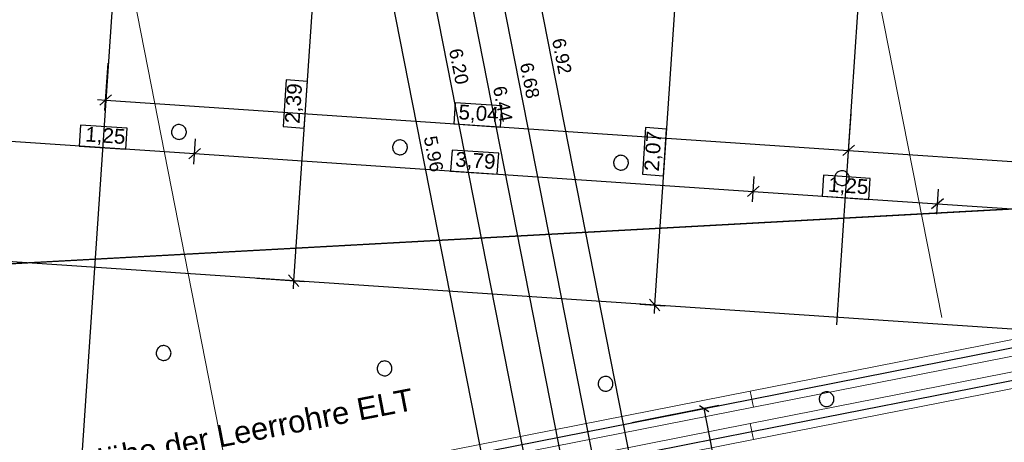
# Model space of a CAD drawing. Extents: x -779 to 790, y -208 to 633.
# Tile 176 of 232: x 237 to 370, y -15 to 43. Entities that reach past the tile are written whole.
import ezdxf
from ezdxf.lldxf.tags import DXFTag

# ---------------------------------------------------------------- set-up
doc = ezdxf.new("R2010")
doc.units = 0
doc.layers.get('0').update_dxf_attribs({"lineweight": 25})
for name, color, linetype, lineweight, true_color in [('01AFU Allgemein Bemaßung-A07F5V4RWF', 7, 'Continuous', 25, 0x848484), ('02 Raster Bemaßung', 7, 'Continuous', 25, 0x848484), ('02 Raster Gebäude-A07F5V4QWF', 7, 'Continuous', 25, 0x848484), ('20 Magerbeton Bohrungen', 7, 'Continuous', 25, 0x848484), ('ELT Leerrohre', 1, 'Continuous', 35, 0xff0000), ('S_Mass', 150, 'Continuous', 25, 0x007fff)]:
    doc.layers.add(name, color=color, linetype=linetype, lineweight=lineweight, true_color=true_color)
doc.layers.add('02 Raster Gebäude-A07F5V53WF', color=7, linetype='Continuous', lineweight=13)
doc.styles.get("Standard").update_dxf_attribs({"font": 'arial.ttf'})
tags = doc.linetypes.add('Raster-A07F5V4TWF', pattern=[0.2, 0.1, -0.05, 0, -0.05]).pattern_tags.tags
tags[10:11] = [DXFTag(74, 4), DXFTag(75, 0), DXFTag(340, '0'), DXFTag(46, 1.0), DXFTag(50, 0.0), DXFTag(44, 0.0), DXFTag(45, 0.0)]
tags[8:9] = [DXFTag(74, 4), DXFTag(75, 0), DXFTag(340, '0'), DXFTag(46, 1.0), DXFTag(50, 0.0), DXFTag(44, 0.0), DXFTag(45, 0.0)]
tags[6:7] = [DXFTag(74, 4), DXFTag(75, 0), DXFTag(340, '0'), DXFTag(46, 1.0), DXFTag(50, 0.0), DXFTag(44, 0.0), DXFTag(45, 0.0)]
tags[4:5] = [DXFTag(74, 4), DXFTag(75, 0), DXFTag(340, '0'), DXFTag(46, 1.0), DXFTag(50, 0.0), DXFTag(44, 0.0), DXFTag(45, 0.0)]
tags = doc.linetypes.add('Raster-A07F5V57WF', pattern=[0.2, 0.1, -0.05, 0, -0.05]).pattern_tags.tags
tags[10:11] = [DXFTag(74, 4), DXFTag(75, 0), DXFTag(340, '0'), DXFTag(46, 1.0), DXFTag(50, 0.0), DXFTag(44, 0.0), DXFTag(45, 0.0)]
tags[8:9] = [DXFTag(74, 4), DXFTag(75, 0), DXFTag(340, '0'), DXFTag(46, 1.0), DXFTag(50, 0.0), DXFTag(44, 0.0), DXFTag(45, 0.0)]
tags[6:7] = [DXFTag(74, 4), DXFTag(75, 0), DXFTag(340, '0'), DXFTag(46, 1.0), DXFTag(50, 0.0), DXFTag(44, 0.0), DXFTag(45, 0.0)]
tags[4:5] = [DXFTag(74, 4), DXFTag(75, 0), DXFTag(340, '0'), DXFTag(46, 1.0), DXFTag(50, 0.0), DXFTag(44, 0.0), DXFTag(45, 0.0)]
tags = doc.linetypes.add('Strichpunkt', pattern=[1, 0.5, -0.25, 0, -0.25]).pattern_tags.tags
tags[10:11] = [DXFTag(74, 4), DXFTag(75, 0), DXFTag(340, '0'), DXFTag(46, 1.0), DXFTag(50, 0.0), DXFTag(44, 0.0), DXFTag(45, 0.0)]
tags[8:9] = [DXFTag(74, 4), DXFTag(75, 0), DXFTag(340, '0'), DXFTag(46, 1.0), DXFTag(50, 0.0), DXFTag(44, 0.0), DXFTag(45, 0.0)]
tags[6:7] = [DXFTag(74, 4), DXFTag(75, 0), DXFTag(340, '0'), DXFTag(46, 1.0), DXFTag(50, 0.0), DXFTag(44, 0.0), DXFTag(45, 0.0)]
tags[4:5] = [DXFTag(74, 4), DXFTag(75, 0), DXFTag(340, '0'), DXFTag(46, 1.0), DXFTag(50, 0.0), DXFTag(44, 0.0), DXFTag(45, 0.0)]
tags = doc.linetypes.add('STRICHPUNKT2', pattern=[12.7, 6.35, -3.175, 0, -3.175]).pattern_tags.tags
tags[10:11] = [DXFTag(74, 4), DXFTag(75, 0), DXFTag(340, '0'), DXFTag(46, 0.0), DXFTag(50, 0.0), DXFTag(44, 0.0), DXFTag(45, 0.0)]
tags[8:9] = [DXFTag(74, 4), DXFTag(75, 0), DXFTag(340, '0'), DXFTag(46, 0.0), DXFTag(50, 0.0), DXFTag(44, 0.0), DXFTag(45, 0.0)]
tags[6:7] = [DXFTag(74, 4), DXFTag(75, 0), DXFTag(340, '0'), DXFTag(46, 0.0), DXFTag(50, 0.0), DXFTag(44, 0.0), DXFTag(45, 0.0)]
tags[4:5] = [DXFTag(74, 4), DXFTag(75, 0), DXFTag(340, '0'), DXFTag(46, 0.0), DXFTag(50, 0.0), DXFTag(44, 0.0), DXFTag(45, 0.0)]
tags = doc.linetypes.add('Wipeout_Contour-A07F5V4SWF', pattern=[1, 0, -1]).pattern_tags.tags
tags[6:7] = [DXFTag(74, 4), DXFTag(75, 0), DXFTag(340, '0'), DXFTag(46, 1.0), DXFTag(50, 0.0), DXFTag(44, 0.0), DXFTag(45, 0.0)]
tags[4:5] = [DXFTag(74, 4), DXFTag(75, 0), DXFTag(340, '0'), DXFTag(46, 1.0), DXFTag(50, 0.0), DXFTag(44, 0.0), DXFTag(45, 0.0)]

# ---------------------------------------------------------------- blocks, each defined once
blk = doc.blocks.new('Referenz-A07F5V4VWF', base_point=(-401.42, -176.34))
at = {"layer": '01AFU Allgemein Bemaßung-A07F5V4RWF', "color": 0, "lineweight": -2}
for p, q in [((325.33, 45.4), (322.53, 4.05)), ((235.29, 26.24), (260.24, 24.56)), ((260.14, 23.15), (260.37, 26.55)), ((261.03, 25.25), (259.44, 23.86)), ((260.24, 24.56), (335.9, 19.44)), ((335.81, 18.04), (336.04, 21.44)), ((336.7, 20.14), (335.11, 18.74)), ((335.9, 19.44), (360.85, 17.75)), ((360.76, 16.35), (360.99, 19.75)), ((361.65, 18.45), (360.05, 17.06)), ((360.85, 17.75), (447.5, 11.9)), ((320.54, 4.18), (323.93, 3.95)), ((321.83, 4.85), (323.23, 3.25)), ((322.53, 4.05), (322.46, 2.92))]:
    blk.add_line(p, q, dxfattribs=at)
at = {"layer": '01AFU Allgemein Bemaßung-A07F5V4RWF', "color": 0, "linetype": 'Wipeout_Contour-A07F5V4SWF', "lineweight": -2, "ltscale": 1.625}
for p, q in [((244.79, 28.43), (244.6, 25.58)), ((251.11, 28.01), (244.79, 28.43)), ((250.92, 25.16), (251.11, 28.01)), ((321.32, 28.08), (320.89, 21.76)), ((324.17, 27.88), (321.32, 28.08)), ((323.74, 21.56), (324.17, 27.88)), ((244.6, 25.58), (250.92, 25.16)), ((295.1, 25.03), (294.91, 22.18)), ((301.42, 24.61), (295.1, 25.03)), ((301.23, 21.76), (301.42, 24.61)), ((294.91, 22.18), (301.23, 21.76)), ((320.89, 21.76), (323.74, 21.56)), ((345.41, 21.63), (345.22, 18.78)), ((351.73, 21.21), (345.41, 21.63)), ((351.54, 18.36), (351.73, 21.21)), ((345.22, 18.78), (351.54, 18.36))]:
    blk.add_line(p, q, dxfattribs=at)
at = {"layer": '02 Raster Bemaßung', "color": 0, "lineweight": -2}
for p, q in [((276.88, 55.02), (273.65, 7.35)), ((248.1, 30.4), (248.53, 36.79)), ((248.99, 32.5), (247.4, 31.1)), ((247.07, 31.88), (248.2, 31.8)), ((248.2, 31.8), (348.81, 25)), ((348.71, 23.59), (349.15, 29.99)), ((349.61, 25.7), (348.01, 24.3)), ((348.81, 25), (453.92, 17.89)), ((272.96, 8.15), (274.35, 6.55)), ((268.66, 7.69), (275.06, 7.26)), ((273.65, 7.35), (273.58, 6.23))]:
    blk.add_line(p, q, dxfattribs=at)
at = {"layer": '02 Raster Bemaßung', "color": 0, "linetype": 'Wipeout_Contour-A07F5V4SWF', "lineweight": -2, "ltscale": 1.625}
for p, q in [((272.66, 34.53), (272.23, 28.21)), ((275.51, 34.34), (272.66, 34.53)), ((275.08, 28.02), (275.51, 34.34)), ((295.53, 31.43), (295.34, 28.58)), ((301.85, 31.01), (295.53, 31.43)), ((301.66, 28.16), (301.85, 31.01)), ((272.23, 28.21), (275.08, 28.02)), ((295.34, 28.58), (301.66, 28.16))]:
    blk.add_line(p, q, dxfattribs=at)
at = {"layer": '02 Raster Gebäude-A07F5V4QWF', "color": 0, "linetype": 'Strichpunkt', "lineweight": -2, "ltscale": 0.405}
for p, q in [((249.05, 44.37), (244.7, -19.91)), ((347.21, 1.36), (350.08, 43.73)), ((540.1, -10.66), (231.63, 10.19))]:
    blk.add_line(p, q, dxfattribs=at)
at = {"layer": '02 Raster Gebäude-A07F5V4QWF', "color": 0, "linetype": 'Raster-A07F5V4TWF', "lineweight": -2, "ltscale": 187.5}
blk.add_line((439.73, 20.78), (-281.58, -18.69), dxfattribs=at)
at = {"layer": '20 Magerbeton Bohrungen', "color": 0, "lineweight": -2}
for p, q in [((257.3, 28.07), (257.23, 27.96)), ((257.38, 28.17), (257.3, 28.07)), ((257.48, 28.26), (257.38, 28.17)), ((257.59, 28.34), (257.48, 28.26)), ((257.7, 28.4), (257.59, 28.34)), ((257.82, 28.45), (257.7, 28.4)), ((257.95, 28.48), (257.82, 28.45)), ((258.08, 28.49), (257.95, 28.48)), ((258.21, 28.49), (258.08, 28.49)), ((258.34, 28.47), (258.21, 28.49)), ((258.47, 28.43), (258.34, 28.47)), ((258.58, 28.38), (258.47, 28.43)), ((258.7, 28.31), (258.58, 28.38)), ((258.8, 28.23), (258.7, 28.31)), ((258.89, 28.13), (258.8, 28.23)), ((258.97, 28.03), (258.89, 28.13)), ((259.03, 27.91), (258.97, 28.03)), ((257.14, 27.71), (257.12, 27.58)), ((257.12, 27.58), (257.12, 27.45)), ((257.12, 27.45), (257.13, 27.32)), ((257.13, 27.32), (257.17, 27.19)), ((257.18, 27.84), (257.14, 27.71)), ((257.17, 27.19), (257.21, 27.07)), ((257.23, 27.96), (257.18, 27.84)), ((257.21, 27.07), (257.27, 26.96)), ((257.27, 26.96), (257.35, 26.85)), ((257.35, 26.85), (257.44, 26.76)), ((257.44, 26.76), (257.54, 26.68)), ((257.54, 26.68), (257.66, 26.61)), ((258.65, 26.65), (258.76, 26.72)), ((258.76, 26.72), (258.86, 26.81)), ((258.86, 26.81), (258.94, 26.92)), ((258.94, 26.92), (259.01, 27.03)), ((259.01, 27.03), (259.06, 27.15)), ((259.07, 27.79), (259.03, 27.91)), ((259.06, 27.15), (259.1, 27.27)), ((259.11, 27.66), (259.07, 27.79)), ((259.1, 27.27), (259.12, 27.4)), ((259.12, 27.53), (259.11, 27.66)), ((259.12, 27.4), (259.12, 27.53)), ((257.66, 26.61), (257.78, 26.55)), ((257.78, 26.55), (257.9, 26.52)), ((257.9, 26.52), (258.03, 26.5)), ((258.03, 26.5), (258.16, 26.49)), ((258.16, 26.49), (258.29, 26.51)), ((258.29, 26.51), (258.42, 26.54)), ((258.42, 26.54), (258.54, 26.58)), ((258.54, 26.58), (258.65, 26.65)), ((287.06, 25.5), (287.05, 25.37)), ((287.05, 25.37), (287.07, 25.24)), ((287.08, 25.63), (287.06, 25.5)), ((287.11, 25.75), (287.08, 25.63)), ((287.17, 25.87), (287.11, 25.75)), ((287.23, 25.99), (287.17, 25.87)), ((287.32, 26.09), (287.23, 25.99)), ((287.41, 26.18), (287.32, 26.09)), ((287.52, 26.25), (287.41, 26.18)), ((287.63, 26.32), (287.52, 26.25)), ((287.75, 26.36), (287.63, 26.32)), ((287.88, 26.4), (287.75, 26.36)), ((288.01, 26.41), (287.88, 26.4)), ((288.14, 26.41), (288.01, 26.41)), ((288.27, 26.39), (288.14, 26.41)), ((288.4, 26.35), (288.27, 26.39)), ((288.52, 26.3), (288.4, 26.35)), ((288.63, 26.23), (288.52, 26.3)), ((288.73, 26.15), (288.63, 26.23)), ((288.82, 26.05), (288.73, 26.15)), ((288.9, 25.94), (288.82, 26.05)), ((288.96, 25.83), (288.9, 25.94)), ((289.01, 25.71), (288.96, 25.83)), ((289.04, 25.58), (289.01, 25.71)), ((289.05, 25.45), (289.04, 25.58)), ((289.05, 25.32), (289.05, 25.45)), ((287.07, 25.24), (287.1, 25.11)), ((287.1, 25.11), (287.14, 24.99)), ((287.14, 24.99), (287.21, 24.88)), ((287.21, 24.88), (287.28, 24.77)), ((287.28, 24.77), (287.37, 24.67)), ((287.37, 24.67), (287.48, 24.59)), ((287.48, 24.59), (287.59, 24.52)), ((287.59, 24.52), (287.71, 24.47)), ((287.71, 24.47), (287.83, 24.43)), ((287.83, 24.43), (287.96, 24.41)), ((287.96, 24.41), (288.09, 24.41)), ((288.09, 24.41), (288.22, 24.42)), ((288.22, 24.42), (288.35, 24.46)), ((288.35, 24.46), (288.47, 24.5)), ((288.47, 24.5), (288.59, 24.56)), ((288.59, 24.56), (288.69, 24.64)), ((288.69, 24.64), (288.79, 24.73)), ((288.79, 24.73), (288.87, 24.83)), ((288.87, 24.83), (288.94, 24.95)), ((288.94, 24.95), (288.99, 25.06)), ((288.99, 25.06), (289.03, 25.19)), ((289.03, 25.19), (289.05, 25.32)), ((317.25, 24), (317.17, 23.9)), ((317.34, 24.1), (317.25, 24)), ((317.45, 24.17), (317.34, 24.1)), ((317.56, 24.23), (317.45, 24.17)), ((317.69, 24.28), (317.56, 24.23)), ((317.81, 24.31), (317.69, 24.28)), ((317.94, 24.33), (317.81, 24.31)), ((318.07, 24.32), (317.94, 24.33)), ((318.2, 24.3), (318.07, 24.32)), ((318.33, 24.27), (318.2, 24.3)), ((318.45, 24.21), (318.33, 24.27)), ((318.56, 24.14), (318.45, 24.21)), ((318.66, 24.06), (318.56, 24.14)), ((318.75, 23.97), (318.66, 24.06)), ((316.99, 23.42), (316.98, 23.29)), ((316.98, 23.29), (317, 23.16)), ((317.01, 23.55), (316.99, 23.42)), ((317, 23.16), (317.03, 23.03)), ((317.04, 23.67), (317.01, 23.55)), ((317.03, 23.03), (317.08, 22.91)), ((317.1, 23.79), (317.04, 23.67)), ((317.08, 22.91), (317.14, 22.79)), ((317.17, 23.9), (317.1, 23.79)), ((317.14, 22.79), (317.21, 22.69)), ((317.21, 22.69), (317.31, 22.59)), ((318.72, 22.65), (318.8, 22.75)), ((318.83, 23.86), (318.75, 23.97)), ((318.8, 22.75), (318.87, 22.86)), ((318.89, 23.75), (318.83, 23.86)), ((318.87, 22.86), (318.92, 22.98)), ((318.94, 23.62), (318.89, 23.75)), ((318.92, 22.98), (318.96, 23.11)), ((318.97, 23.5), (318.94, 23.62)), ((318.96, 23.11), (318.98, 23.24)), ((318.98, 23.37), (318.97, 23.5)), ((318.98, 23.24), (318.98, 23.37)), ((317.31, 22.59), (317.41, 22.51)), ((317.41, 22.51), (317.52, 22.44)), ((317.52, 22.44), (317.64, 22.39)), ((317.64, 22.39), (317.76, 22.35)), ((317.76, 22.35), (317.89, 22.33)), ((317.89, 22.33), (318.02, 22.33)), ((318.02, 22.33), (318.15, 22.34)), ((318.15, 22.34), (318.28, 22.37)), ((318.28, 22.37), (318.4, 22.42)), ((318.4, 22.42), (318.52, 22.48)), ((318.52, 22.48), (318.62, 22.56)), ((318.62, 22.56), (318.72, 22.65)), ((346.94, 21.46), (346.92, 21.33)), ((346.98, 21.59), (346.94, 21.46)), ((347.03, 21.71), (346.98, 21.59)), ((347.1, 21.82), (347.03, 21.71)), ((347.18, 21.92), (347.1, 21.82)), ((347.27, 22.01), (347.18, 21.92)), ((347.38, 22.09), (347.27, 22.01)), ((347.49, 22.15), (347.38, 22.09)), ((347.62, 22.2), (347.49, 22.15)), ((347.74, 22.23), (347.62, 22.2)), ((347.87, 22.24), (347.74, 22.23)), ((348, 22.24), (347.87, 22.24)), ((348.13, 22.22), (348, 22.24)), ((348.26, 22.18), (348.13, 22.22)), ((348.38, 22.13), (348.26, 22.18)), ((348.49, 22.06), (348.38, 22.13)), ((348.59, 21.98), (348.49, 22.06)), ((348.68, 21.88), (348.59, 21.98)), ((348.76, 21.78), (348.68, 21.88)), ((348.82, 21.66), (348.76, 21.78)), ((348.87, 21.54), (348.82, 21.66)), ((348.9, 21.41), (348.87, 21.54)), ((348.91, 21.28), (348.9, 21.41)), ((346.92, 21.33), (346.92, 21.2)), ((346.92, 21.2), (346.93, 21.07)), ((346.93, 21.07), (346.96, 20.95)), ((346.96, 20.95), (347.01, 20.82)), ((347.01, 20.82), (347.07, 20.71)), ((347.07, 20.71), (347.15, 20.6)), ((347.15, 20.6), (347.24, 20.51)), ((347.24, 20.51), (347.34, 20.43)), ((347.34, 20.43), (347.45, 20.36)), ((347.45, 20.36), (347.57, 20.31)), ((347.57, 20.31), (347.7, 20.27)), ((347.7, 20.27), (347.82, 20.25)), ((347.82, 20.25), (347.96, 20.24)), ((347.96, 20.24), (348.09, 20.26)), ((348.09, 20.26), (348.21, 20.29)), ((348.21, 20.29), (348.33, 20.34)), ((348.33, 20.34), (348.45, 20.4)), ((348.45, 20.4), (348.56, 20.48)), ((348.56, 20.48), (348.65, 20.57)), ((348.65, 20.57), (348.73, 20.67)), ((348.73, 20.67), (348.8, 20.78)), ((348.8, 20.78), (348.85, 20.9)), ((348.85, 20.9), (348.89, 21.02)), ((348.89, 21.02), (348.91, 21.15)), ((348.91, 21.15), (348.91, 21.28)), ((255.06, -2.22), (255.04, -2.35)), ((255.04, -2.35), (255.04, -2.48)), ((255.04, -2.48), (255.05, -2.61)), ((255.05, -2.61), (255.08, -2.74)), ((255.1, -2.09), (255.06, -2.22)), ((255.15, -1.97), (255.1, -2.09)), ((255.22, -1.86), (255.15, -1.97)), ((255.3, -1.76), (255.22, -1.86)), ((255.4, -1.67), (255.3, -1.76)), ((255.5, -1.59), (255.4, -1.67)), ((255.62, -1.53), (255.5, -1.59)), ((255.74, -1.48), (255.62, -1.53)), ((255.87, -1.45), (255.74, -1.48)), ((256, -1.44), (255.87, -1.45)), ((256.13, -1.44), (256, -1.44)), ((256.26, -1.46), (256.13, -1.44)), ((256.38, -1.5), (256.26, -1.46)), ((256.5, -1.55), (256.38, -1.5)), ((256.61, -1.62), (256.5, -1.55)), ((256.72, -1.7), (256.61, -1.62)), ((256.81, -1.8), (256.72, -1.7)), ((256.88, -1.9), (256.81, -1.8)), ((256.94, -2.02), (256.88, -1.9)), ((256.99, -2.14), (256.94, -2.02)), ((256.98, -2.78), (257.01, -2.66)), ((257.02, -2.27), (256.99, -2.14)), ((257.01, -2.66), (257.03, -2.53)), ((257.04, -2.4), (257.02, -2.27)), ((257.03, -2.53), (257.04, -2.4)), ((255.08, -2.74), (255.13, -2.86)), ((255.13, -2.86), (255.19, -2.97)), ((255.19, -2.97), (255.27, -3.08)), ((255.27, -3.08), (255.36, -3.17)), ((255.36, -3.17), (255.46, -3.26)), ((255.46, -3.26), (255.57, -3.32)), ((255.57, -3.32), (255.69, -3.38)), ((255.69, -3.38), (255.82, -3.41)), ((255.82, -3.41), (255.95, -3.43)), ((255.95, -3.43), (256.08, -3.44)), ((256.08, -3.44), (256.21, -3.42)), ((256.21, -3.42), (256.33, -3.39)), ((256.33, -3.39), (256.46, -3.35)), ((256.46, -3.35), (256.57, -3.28)), ((256.57, -3.28), (256.68, -3.21)), ((256.68, -3.21), (256.77, -3.12)), ((256.77, -3.12), (256.85, -3.02)), ((256.85, -3.02), (256.92, -2.9)), ((256.92, -2.9), (256.98, -2.78)), ((285.15, -3.95), (285.08, -4.06)), ((285.23, -3.84), (285.15, -3.95)), ((285.33, -3.75), (285.23, -3.84)), ((285.43, -3.68), (285.33, -3.75)), ((285.55, -3.61), (285.43, -3.68)), ((285.67, -3.57), (285.55, -3.61)), ((285.8, -3.54), (285.67, -3.57)), ((285.93, -3.52), (285.8, -3.54)), ((286.06, -3.53), (285.93, -3.52)), ((286.19, -3.55), (286.06, -3.53)), ((286.31, -3.58), (286.19, -3.55)), ((286.43, -3.64), (286.31, -3.58)), ((286.54, -3.7), (286.43, -3.64)), ((286.65, -3.79), (286.54, -3.7)), ((286.74, -3.88), (286.65, -3.79)), ((286.81, -3.99), (286.74, -3.88)), ((286.88, -4.1), (286.81, -3.99)), ((284.99, -4.3), (284.97, -4.43)), ((284.97, -4.43), (284.97, -4.56)), ((284.97, -4.56), (284.98, -4.69)), ((284.98, -4.69), (285.01, -4.82)), ((285.03, -4.18), (284.99, -4.3)), ((285.01, -4.82), (285.06, -4.94)), ((285.08, -4.06), (285.03, -4.18)), ((285.06, -4.94), (285.12, -5.06)), ((285.12, -5.06), (285.2, -5.16)), ((285.2, -5.16), (285.29, -5.26)), ((285.29, -5.26), (285.39, -5.34)), ((286.5, -5.37), (286.61, -5.29)), ((286.61, -5.29), (286.7, -5.2)), ((286.7, -5.2), (286.79, -5.1)), ((286.79, -5.1), (286.85, -4.99)), ((286.85, -4.99), (286.91, -4.87)), ((286.92, -4.22), (286.88, -4.1)), ((286.91, -4.87), (286.94, -4.74)), ((286.95, -4.35), (286.92, -4.22)), ((286.94, -4.74), (286.96, -4.61)), ((286.97, -4.48), (286.95, -4.35)), ((286.96, -4.61), (286.97, -4.48)), ((285.39, -5.34), (285.5, -5.41)), ((285.5, -5.41), (285.62, -5.46)), ((285.62, -5.46), (285.75, -5.5)), ((285.75, -5.5), (285.88, -5.52)), ((285.88, -5.52), (286.01, -5.52)), ((286.01, -5.52), (286.14, -5.51)), ((286.14, -5.51), (286.27, -5.48)), ((286.27, -5.48), (286.39, -5.43)), ((286.39, -5.43), (286.5, -5.37)), ((314.92, -6.39), (314.9, -6.51)), ((314.9, -6.51), (314.9, -6.65)), ((314.9, -6.65), (314.91, -6.78)), ((314.96, -6.26), (314.92, -6.39)), ((315.01, -6.14), (314.96, -6.26)), ((315.08, -6.03), (315.01, -6.14)), ((315.16, -5.93), (315.08, -6.03)), ((315.26, -5.84), (315.16, -5.93)), ((315.37, -5.76), (315.26, -5.84)), ((315.48, -5.7), (315.37, -5.76)), ((315.6, -5.65), (315.48, -5.7)), ((315.73, -5.62), (315.6, -5.65)), ((315.86, -5.61), (315.73, -5.62)), ((315.99, -5.61), (315.86, -5.61)), ((316.12, -5.63), (315.99, -5.61)), ((316.25, -5.67), (316.12, -5.63)), ((316.36, -5.72), (316.25, -5.67)), ((316.48, -5.79), (316.36, -5.72)), ((316.58, -5.87), (316.48, -5.79)), ((316.67, -5.96), (316.58, -5.87)), ((316.75, -6.07), (316.67, -5.96)), ((316.81, -6.18), (316.75, -6.07)), ((316.85, -6.31), (316.81, -6.18)), ((316.89, -6.43), (316.85, -6.31)), ((316.9, -6.56), (316.89, -6.43)), ((316.9, -6.69), (316.9, -6.56)), ((314.91, -6.78), (314.95, -6.9)), ((314.95, -6.9), (314.99, -7.02)), ((314.99, -7.02), (315.06, -7.14)), ((315.06, -7.14), (315.13, -7.25)), ((315.13, -7.25), (315.22, -7.34)), ((315.22, -7.34), (315.32, -7.42)), ((315.32, -7.42), (315.44, -7.49)), ((315.44, -7.49), (315.56, -7.54)), ((315.56, -7.54), (315.68, -7.58)), ((315.68, -7.58), (315.81, -7.6)), ((315.81, -7.6), (315.94, -7.6)), ((315.94, -7.6), (316.07, -7.59)), ((316.07, -7.59), (316.2, -7.56)), ((316.2, -7.56), (316.32, -7.51)), ((316.32, -7.51), (316.43, -7.45)), ((316.43, -7.45), (316.54, -7.37)), ((316.54, -7.37), (316.64, -7.28)), ((316.64, -7.28), (316.72, -7.18)), ((316.72, -7.18), (316.79, -7.07)), ((316.79, -7.07), (316.84, -6.95)), ((316.84, -6.95), (316.88, -6.82)), ((316.88, -6.82), (316.9, -6.69)), ((345.19, -7.92), (345.1, -8.01)), ((345.3, -7.84), (345.19, -7.92)), ((345.41, -7.78), (345.3, -7.84)), ((345.53, -7.73), (345.41, -7.78)), ((345.66, -7.7), (345.53, -7.73)), ((345.79, -7.69), (345.66, -7.7)), ((345.92, -7.69), (345.79, -7.69)), ((346.05, -7.71), (345.92, -7.69)), ((346.18, -7.75), (346.05, -7.71)), ((346.3, -7.8), (346.18, -7.75)), ((346.41, -7.87), (346.3, -7.8)), ((346.51, -7.95), (346.41, -7.87)), ((346.6, -8.05), (346.51, -7.95)), ((344.84, -8.6), (344.83, -8.73)), ((344.83, -8.73), (344.85, -8.86)), ((344.86, -8.47), (344.84, -8.6)), ((344.85, -8.86), (344.88, -8.99)), ((344.89, -8.34), (344.86, -8.47)), ((344.88, -8.99), (344.92, -9.11)), ((344.95, -8.22), (344.89, -8.34)), ((344.92, -9.11), (344.99, -9.22)), ((345.01, -8.11), (344.95, -8.22)), ((344.99, -9.22), (345.06, -9.33)), ((345.1, -8.01), (345.01, -8.11)), ((345.06, -9.33), (345.15, -9.42)), ((346.57, -9.37), (346.65, -9.26)), ((346.68, -8.15), (346.6, -8.05)), ((346.65, -9.26), (346.72, -9.15)), ((346.74, -8.27), (346.68, -8.15)), ((346.72, -9.15), (346.77, -9.03)), ((346.79, -8.39), (346.74, -8.27)), ((346.77, -9.03), (346.81, -8.91)), ((346.82, -8.52), (346.79, -8.39)), ((346.81, -8.91), (346.83, -8.78)), ((346.83, -8.65), (346.82, -8.52)), ((346.83, -8.78), (346.83, -8.65)), ((345.15, -9.42), (345.26, -9.5)), ((345.26, -9.5), (345.37, -9.57)), ((345.37, -9.57), (345.49, -9.63)), ((345.49, -9.63), (345.61, -9.66)), ((345.61, -9.66), (345.74, -9.68)), ((345.74, -9.68), (345.87, -9.69)), ((345.87, -9.69), (346, -9.67)), ((346, -9.67), (346.13, -9.64)), ((346.13, -9.64), (346.25, -9.6)), ((346.25, -9.6), (346.37, -9.53)), ((346.37, -9.53), (346.47, -9.46)), ((346.47, -9.46), (346.57, -9.37))]:
    blk.add_line(p, q, dxfattribs=at)
at = {"layer": '01AFU Allgemein Bemaßung-A07F5V4RWF', "color": 0, "linetype": 'ByBlock', "lineweight": -2, "ltscale": 1.625, "char_height": 2.0003, "attachment_point": 1}
for s, insert, rotation in [('{\\fArial;1,25}', (245.51, 28.21), 356.1331), ('{\\fArial;2,07}', (321.11, 22.25), 86.1331), ('{\\fArial;3,79}', (295.63, 24.82), 356.1331), ('{\\fArial;1,25}', (346.13, 21.41), 356.1331)]:
    blk.add_mtext(s, dxfattribs=dict(at, insert=insert, rotation=rotation))
at = {"layer": '02 Raster Bemaßung', "color": 0, "linetype": 'ByBlock', "lineweight": -2, "ltscale": 2.25, "char_height": 2.0003, "attachment_point": 1}
for s, insert, rotation in [('{\\fArial;2,39}', (272.44, 28.71), 86.1329), ('{\\fArial;5,04}', (296.06, 31.22), 356.1329)]:
    blk.add_mtext(s, dxfattribs=dict(at, insert=insert, rotation=rotation))
blk = doc.blocks.new('Referenz-A07F5V59WF', base_point=(-759.5, -206.19))
at = {"layer": '02 Raster Gebäude-A07F5V53WF', "color": 0, "linetype": 'Continuous', "ltscale": 117.000008}
for p, q in [((245.96, 76.54), (264.64, -18.55)), ((361.42, 2.36), (346.97, 75.9))]:
    blk.add_line(p, q, dxfattribs=at)
at = {"layer": '02 Raster Gebäude-A07F5V53WF', "color": 0, "linetype": 'Raster-A07F5V57WF', "ltscale": 117.000008}
blk.add_line((439.63, 20.87), (-281.55, -18.6), dxfattribs=at)
blk = doc.blocks.new('Maß-A07F5V6LWF', base_point=(319.45, -30.08))
at = {"color": 0, "linetype": 'ByBlock', "lineweight": -2, "ltscale": 0.25}
for p, q in [((331.23, -9.56), (319.45, -11.87)), ((328.64, -9.53), (329.89, -10.36)), ((332.85, -28.15), (329.26, -9.94)), ((334.81, -27.76), (323.03, -30.08)), ((332.22, -27.73), (333.47, -28.57))]:
    blk.add_line(p, q, dxfattribs=at)
at = {"color": 0, "linetype": 'ByBlock', "lineweight": -2, "ltscale": 0.25, "insert": (333.16, -17.32), "char_height": 1.8, "attachment_point": 1, "rotation": 281.1351}
blk.add_mtext('{\\fArial;93}', dxfattribs=at)
blk = doc.blocks.new('Maß-A07F5VG5WF', base_point=(285.32, -32.24))
at = {"color": 0, "linetype": 'ByBlock', "lineweight": -2, "ltscale": 0.25}
for p, q in [((297.1, 105.84), (285.32, 103.52)), ((295.76, 105.04), (294.51, 105.87)), ((295.13, 105.46), (321.86, -30.31)), ((323.82, -29.92), (312.05, -32.24)), ((322.48, -30.73), (321.23, -29.89))]:
    blk.add_line(p, q, dxfattribs=at)
at = {"color": 0, "linetype": 'ByBlock', "lineweight": -2, "ltscale": 0.25, "insert": (310.4, 40.33), "char_height": 1.8, "attachment_point": 1, "rotation": 281.1351}
blk.add_mtext('{\\fArial;6.92}', dxfattribs=at)
blk = doc.blocks.new('Maß-A07F5VG7WF', base_point=(281.44, -33.19))
at = {"color": 0, "linetype": 'ByBlock', "lineweight": -2, "ltscale": 0.25}
for p, q in [((293.22, 100.19), (281.44, 97.87)), ((291.88, 99.38), (290.63, 100.22)), ((291.25, 99.8), (317.05, -31.26)), ((319.01, -30.87), (307.24, -33.19)), ((317.67, -31.67), (316.43, -30.84))]:
    blk.add_line(p, q, dxfattribs=at)
at = {"color": 0, "linetype": 'ByBlock', "lineweight": -2, "ltscale": 0.25, "insert": (306.05, 37.03), "char_height": 1.8, "attachment_point": 1, "rotation": 281.1351}
blk.add_mtext('{\\fArial;6.68}', dxfattribs=at)
blk = doc.blocks.new('Maß-A07F5VGBWF', base_point=(278.25, -34))
at = {"color": 0, "linetype": 'ByBlock', "lineweight": -2, "ltscale": 0.25}
for p, q in [((288.68, 93.86), (287.44, 94.7)), ((290.02, 94.67), (278.25, 92.35)), ((288.06, 94.28), (312.93, -32.07)), ((314.89, -31.68), (303.12, -34)), ((313.55, -32.49), (312.31, -31.65))]:
    blk.add_line(p, q, dxfattribs=at)
at = {"color": 0, "linetype": 'ByBlock', "lineweight": -2, "ltscale": 0.25, "insert": (302.4, 33.86), "char_height": 1.8, "attachment_point": 1, "rotation": 281.1351}
blk.add_mtext('{\\fArial;6.44}', dxfattribs=at)
blk = doc.blocks.new('Maß-A07F5VGDWF', base_point=(274.37, -34.95))
at = {"color": 0, "linetype": 'ByBlock', "lineweight": -2, "ltscale": 0.25}
for p, q in [((286.14, 89.01), (274.37, 86.69)), ((284.8, 88.21), (283.56, 89.04)), ((284.18, 88.62), (308.12, -33.01)), ((310.08, -32.63), (298.31, -34.95)), ((308.74, -33.43), (307.5, -32.6))]:
    blk.add_line(p, q, dxfattribs=at)
at = {"color": 0, "linetype": 'ByBlock', "lineweight": -2, "ltscale": 0.25, "insert": (296.45, 38.94), "char_height": 1.8, "attachment_point": 1, "rotation": 281.1351}
blk.add_mtext('{\\fArial;6.20}', dxfattribs=at)
blk = doc.blocks.new('Maß-A07F5VGFWF', base_point=(269.81, -36.03))
at = {"color": 0, "linetype": 'ByBlock', "lineweight": -2, "ltscale": 0.25}
for p, q in [((281.58, 83.16), (269.81, 80.85)), ((280.25, 82.36), (279, 83.19)), ((279.62, 82.78), (302.63, -34.1)), ((304.59, -33.71), (292.81, -36.03)), ((303.25, -34.51), (302, -33.68))]:
    blk.add_line(p, q, dxfattribs=at)
at = {"color": 0, "linetype": 'ByBlock', "lineweight": -2, "ltscale": 0.25, "insert": (293.03, 27.1), "char_height": 1.8, "attachment_point": 1, "rotation": 281.1351}
blk.add_mtext('{\\fArial;5.96}', dxfattribs=at)

msp = doc.modelspace()

# ---------------------------------------------------------------- linework, layer by layer
at = {"layer": 'ELT Leerrohre', "color": 1, "lineweight": 13, "true_color": 0xff0000}
for p, q in [((453.23, 15.58), (335.49, -7.6)), ((335.92, -9.76), (453.66, 13.42)), ((453.22, 11.19), (335.48, -11.99)), ((335.91, -14.15), (453.65, 9.03)), ((335.49, -7.6), (217.75, -30.77)), ((335.49, -7.6), (335.62, -8.23)), ((335.49, -7.6), (335.62, -8.23)), ((335.62, -8.23), (335.79, -9.12)), ((335.62, -8.23), (335.79, -9.12)), ((335.79, -9.12), (335.92, -9.76)), ((335.79, -9.12), (335.92, -9.76)), ((218.18, -32.93), (335.92, -9.76)), ((335.48, -11.99), (217.74, -35.16)), ((335.48, -11.99), (335.61, -12.62)), ((335.48, -11.99), (335.61, -12.62)), ((335.61, -12.62), (335.78, -13.51)), ((335.61, -12.62), (335.78, -13.51)), ((218.17, -37.32), (335.91, -14.15)), ((335.78, -13.51), (335.91, -14.15)), ((335.78, -13.51), (335.91, -14.15))]:
    msp.add_line(p, q, dxfattribs=at)
at = {"layer": 'ELT Leerrohre', "color": 1, "linetype": 'STRICHPUNKT2', "lineweight": 25, "ltscale": 0.25, "true_color": 0xff0000}
for p, q in [((335.7, -8.68), (453.44, 14.5)), ((335.69, -13.07), (453.43, 10.11)), ((217.96, -31.85), (335.7, -8.68)), ((217.95, -36.24), (335.69, -13.07))]:
    msp.add_line(p, q, dxfattribs=at)

# ---------------------------------------------------------------- block references
at = {"color": 8, "lineweight": 25, "ltscale": 1250, "true_color": 0x808080}
msp.add_blockref('Referenz-A07F5V59WF', (-759.5, -206.19), dxfattribs=at)
at = {"color": 8, "lineweight": 25, "ltscale": 12.5, "true_color": 0x808080}
msp.add_blockref('Referenz-A07F5V4VWF', (-401.42, -176.34), dxfattribs=at)
at = {"layer": 'S_Mass', "ltscale": 0.25}
for name, p in [('Maß-A07F5VG5WF', (285.32, -32.24)), ('Maß-A07F5VG7WF', (281.44, -33.19)), ('Maß-A07F5VGBWF', (278.25, -34)), ('Maß-A07F5VGDWF', (274.37, -34.95)), ('Maß-A07F5VGFWF', (269.81, -36.03)), ('Maß-A07F5V6LWF', (319.45, -30.08))]:
    msp.add_blockref(name, p, dxfattribs=at)

# ---------------------------------------------------------------- texts
at = {"layer": 'ELT Leerrohre', "color": 1, "lineweight": 13, "ltscale": 0.13, "true_color": 0xff0000, "insert": (244.92, -15.8), "char_height": 3, "attachment_point": 1, "rotation": 10.9325}
msp.add_mtext('{\\fArial;Höhe der Leerrohre ELT }', dxfattribs=at)

doc.saveas('drawing.dxf')
